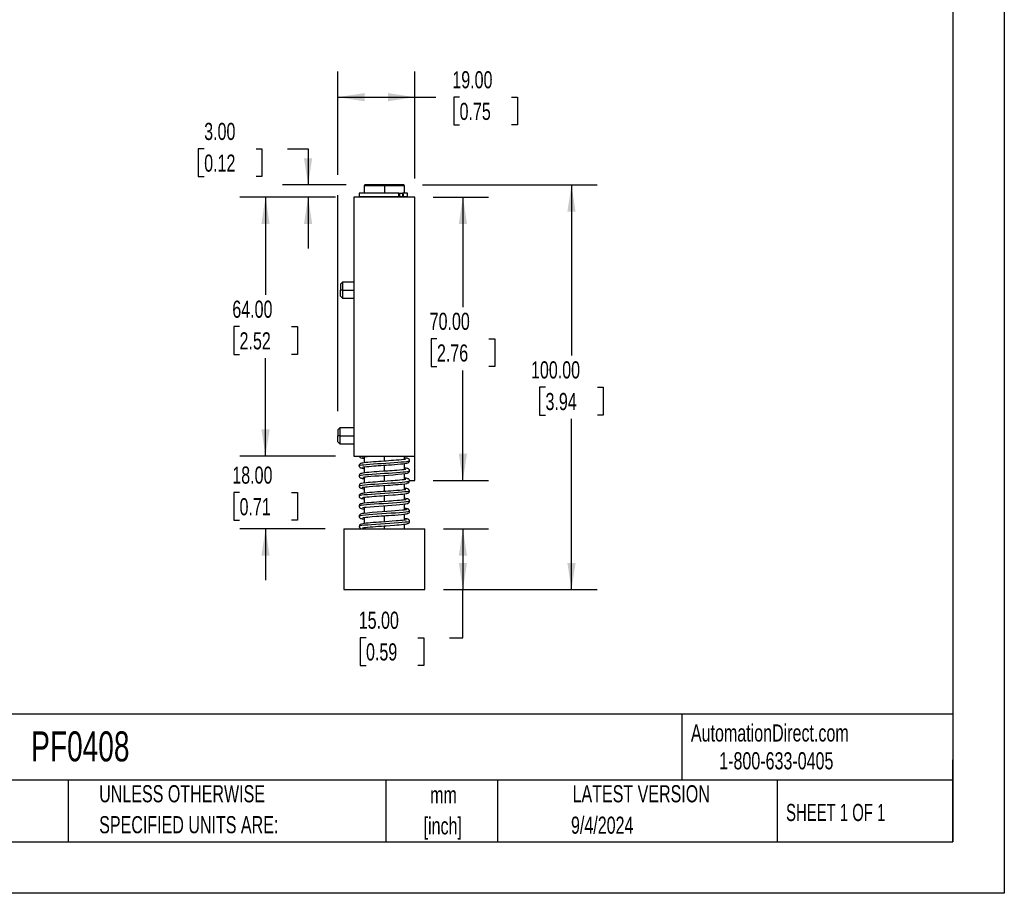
# Model space of a CAD drawing. Header units: millimetres. Extents: x 0 to 559, y 0 to 432.
# Tile 7 of 8: x 316 to 559, y 0 to 216. Entities that reach past the tile are written whole.
import ezdxf

# ---------------------------------------------------------------- set-up
doc = ezdxf.new("R2010")
doc.units = ezdxf.units.MM
doc.header["$LTSCALE"] = 2
doc.linetypes.add('CENTERX2', pattern=[20.32, 12.7, -2.54, 2.54, -2.54])
doc.layers.add('DIMENSIONS', color=140, linetype='Continuous', lineweight=25)
doc.layers.add('TEXT', color=140, linetype='Continuous', lineweight=25)
doc.styles.add('SLDTEXTSTYLE0', font='TXT', dxfattribs={"width": 0.7})
doc.styles.add('SLDTEXTSTYLE1', font='TXT', dxfattribs={"width": 0.65})
doc.dimstyles.new('SLDDIMSTYLE4', dxfattribs={"dimtxt": 4.316016, "dimasz": 6.604, "dimexe": 0, "dimexo": 0.0625, "dimgap": 1.079004, "dimtad": 0, "dimtih": 1, "dimtoh": 1, "dimrnd": 1e-09, "dimzin": 4, "dimdsep": 46, "dimtxsty": 'SLDTEXTSTYLE0', "dimsah": 1, "dimcen": 0.09, "dimadec": 0, "dimazin": 1, "dimtfac": 1, "dimtmove": 0, "dimatfit": 0, "dimfxl": 0, "dimfrac": 2, "dimtolj": 1, "dimtzin": 12, "dimarcsym": 0})
doc.dimstyles.new('SLDDIMSTYLE5', dxfattribs={"dimtxt": 4.316016, "dimasz": 6.604, "dimexe": 0, "dimexo": 0.0625, "dimgap": 1.079004, "dimtad": 0, "dimtih": 1, "dimtoh": 1, "dimrnd": 1e-09, "dimzin": 4, "dimdsep": 46, "dimtxsty": 'SLDTEXTSTYLE0', "dimsah": 1, "dimcen": 0.09, "dimadec": 0, "dimazin": 1, "dimtfac": 1, "dimtofl": 0, "dimtmove": 0, "dimatfit": 3, "dimfxl": 0, "dimfrac": 2, "dimtolj": 1, "dimtzin": 12, "dimarcsym": 0})

# ---------------------------------------------------------------- blocks, each defined once
blk = doc.blocks.new('SW_NOTE_0')
at = {"layer": 'TEXT', "color": 0, "linetype": 'CENTERX2', "lineweight": 18, "char_height": 4.233, "attachment_point": 2, "style": 'SLDTEXTSTYLE0'}
for s, insert in [('mm', (5.69, 5.46)), ('[inch]', (5.52, -2.19))]:
    blk.add_mtext(s, dxfattribs=dict(at, insert=insert))
blk = doc.blocks.new('SW_NOTE_0_1')
at = {"layer": 'TEXT', "color": 0, "linetype": 'CENTERX2', "lineweight": 18, "char_height": 4.2333, "attachment_point": 1, "style": 'SLDTEXTSTYLE0'}
for s, insert in [('UNLESS OTHERWISE', (0, 5.46)), ('SPECIFIED UNITS ARE:', (0, -2.19))]:
    blk.add_mtext(s, dxfattribs=dict(at, insert=insert))
blk = doc.blocks.new('_D_12')
at = {"layer": 'DIMENSIONS'}
for p, q in [((420.25, 90.06), (431.41, 90.06)), ((425.06, 90.06), (425.06, 75.06)), ((420.25, 75.06), (431.41, 75.06)), ((425.06, 63.18), (425.06, 75.06)), ((401.13, 63.18), (399.68, 63.18)), ((399.68, 63.18), (399.68, 56.32)), ((413.95, 63.18), (415.4, 63.18)), ((415.4, 63.18), (415.4, 56.32)), ((421.73, 63.18), (425.06, 63.18)), ((399.68, 56.32), (401.13, 56.32)), ((415.4, 56.32), (413.95, 56.32))]:
    blk.add_line(p, q, dxfattribs=at)
for points in [[(425.06, 90.06), (424.05, 83.45), (426.08, 83.45)], [(425.06, 75.06), (426.08, 81.66), (424.05, 81.66)]]:
    blk.add_solid(points, dxfattribs=at)
at = {"layer": 'DIMENSIONS', "char_height": 4.233, "attachment_point": 1, "style": 'SLDTEXTSTYLE0'}
for s, insert in [('15.00', (399.33, 69.61)), ('0.59', (401.13, 61.78))]:
    blk.add_mtext(s, dxfattribs=dict(at, insert=insert))
blk = doc.blocks.new('_D_13')
at = {"layer": 'DIMENSIONS'}
for p, q in [((376.3, 108.06), (376.3, 120.76)), ((393.55, 108.06), (369.95, 108.06)), ((369.89, 99.06), (368.44, 99.06)), ((368.44, 99.06), (368.44, 92.2)), ((382.72, 99.06), (384.17, 99.06)), ((384.17, 99.06), (384.17, 92.2)), ((368.44, 92.2), (369.89, 92.2)), ((391.05, 90.06), (369.95, 90.06)), ((376.3, 90.06), (376.3, 77.36)), ((384.17, 92.2), (382.72, 92.2))]:
    blk.add_line(p, q, dxfattribs=at)
for points in [[(376.3, 108.06), (377.32, 114.66), (375.29, 114.66)], [(376.3, 90.06), (375.29, 83.45), (377.32, 83.45)]]:
    blk.add_solid(points, dxfattribs=at)
at = {"layer": 'DIMENSIONS', "char_height": 4.233, "attachment_point": 1, "style": 'SLDTEXTSTYLE0'}
for s, insert in [('18.00', (368.1, 105.48)), ('0.71', (369.89, 97.66))]:
    blk.add_mtext(s, dxfattribs=dict(at, insert=insert))
blk = doc.blocks.new('_D_14')
at = {"layer": 'DIMENSIONS'}
for p, q in [((415.05, 175.06), (458.23, 175.06)), ((451.88, 175.06), (451.88, 132.88)), ((445.47, 125.06), (444.02, 125.06)), ((444.02, 125.06), (444.02, 118.2)), ((458.29, 125.06), (459.74, 125.06)), ((459.74, 125.06), (459.74, 118.2)), ((444.02, 118.2), (445.47, 118.2)), ((451.88, 75.06), (451.88, 117.23)), ((459.74, 118.2), (458.29, 118.2)), ((420.25, 75.06), (458.23, 75.06))]:
    blk.add_line(p, q, dxfattribs=at)
for points in [[(451.88, 175.06), (450.87, 168.45), (452.9, 168.45)], [(451.88, 75.06), (452.9, 81.66), (450.87, 81.66)]]:
    blk.add_solid(points, dxfattribs=at)
at = {"layer": 'DIMENSIONS', "char_height": 4.233, "attachment_point": 1, "style": 'SLDTEXTSTYLE0'}
for s, insert in [('100.00', (441.88, 131.48)), ('3.94', (445.47, 123.66))]:
    blk.add_mtext(s, dxfattribs=dict(at, insert=insert))
blk = doc.blocks.new('_D_15')
at = {"layer": 'DIMENSIONS'}
for p, q in [((394.15, 177.56), (394.15, 203.11)), ((413.15, 176.66), (413.15, 203.11)), ((394.15, 196.76), (413.15, 196.76)), ((413.15, 196.76), (418.4, 196.76)), ((424.24, 196.76), (422.79, 196.76)), ((422.79, 196.76), (422.79, 189.9)), ((437.07, 196.76), (438.52, 196.76)), ((438.52, 196.76), (438.52, 189.9)), ((422.79, 189.9), (424.24, 189.9)), ((438.52, 189.9), (437.07, 189.9)), ((394.15, 119.16), (394.15, 172.56))]:
    blk.add_line(p, q, dxfattribs=at)
for points in [[(394.15, 196.76), (400.76, 195.74), (400.76, 197.77)], [(413.15, 196.76), (406.55, 197.77), (406.55, 195.74)]]:
    blk.add_solid(points, dxfattribs=at)
at = {"layer": 'DIMENSIONS', "char_height": 4.233, "attachment_point": 1, "style": 'SLDTEXTSTYLE0'}
for s, insert in [('19.00', (422.45, 203.18)), ('0.75', (424.24, 195.36))]:
    blk.add_mtext(s, dxfattribs=dict(at, insert=insert))
blk = doc.blocks.new('_D_16')
at = {"layer": 'DIMENSIONS'}
for p, q in [((361.15, 183.98), (359.7, 183.98)), ((359.7, 183.98), (359.7, 177.13)), ((373.98, 183.98), (375.43, 183.98)), ((375.43, 183.98), (375.43, 177.13)), ((381.76, 183.98), (386.82, 183.98)), ((386.82, 183.98), (386.82, 175.06)), ((359.7, 177.13), (361.15, 177.13)), ((375.43, 177.13), (373.98, 177.13)), ((396.25, 175.06), (380.47, 175.06)), ((393.55, 172.06), (380.47, 172.06)), ((386.82, 172.06), (386.82, 159.36))]:
    blk.add_line(p, q, dxfattribs=at)
for points in [[(386.82, 175.06), (387.83, 181.66), (385.8, 181.66)], [(386.82, 172.06), (385.8, 165.45), (387.83, 165.45)]]:
    blk.add_solid(points, dxfattribs=at)
at = {"layer": 'DIMENSIONS', "char_height": 4.233, "attachment_point": 1, "style": 'SLDTEXTSTYLE0'}
for s, insert in [('3.00', (361.15, 190.41)), ('0.12', (361.15, 182.58))]:
    blk.add_mtext(s, dxfattribs=dict(at, insert=insert))
blk = doc.blocks.new('_D_17')
at = {"layer": 'DIMENSIONS'}
for p, q in [((393.55, 172.06), (369.95, 172.06)), ((376.3, 172.06), (376.3, 147.88)), ((369.89, 140.06), (368.44, 140.06)), ((368.44, 140.06), (368.44, 133.2)), ((382.72, 140.06), (384.17, 140.06)), ((384.17, 140.06), (384.17, 133.2)), ((368.44, 133.2), (369.89, 133.2)), ((376.3, 108.06), (376.3, 132.23)), ((384.17, 133.2), (382.72, 133.2)), ((393.55, 108.06), (369.95, 108.06))]:
    blk.add_line(p, q, dxfattribs=at)
for points in [[(376.3, 172.06), (375.29, 165.45), (377.32, 165.45)], [(376.3, 108.06), (377.32, 114.66), (375.29, 114.66)]]:
    blk.add_solid(points, dxfattribs=at)
at = {"layer": 'DIMENSIONS', "char_height": 4.233, "attachment_point": 1, "style": 'SLDTEXTSTYLE0'}
for s, insert in [('64.00', (368.1, 146.48)), ('2.52', (369.89, 138.66))]:
    blk.add_mtext(s, dxfattribs=dict(at, insert=insert))
blk = doc.blocks.new('_D_18')
at = {"layer": 'DIMENSIONS'}
for p, q in [((417.75, 172.06), (431.41, 172.06)), ((425.06, 172.06), (425.06, 144.88)), ((418.65, 137.06), (417.2, 137.06)), ((417.2, 137.06), (417.2, 130.2)), ((431.47, 137.06), (432.92, 137.06)), ((432.92, 137.06), (432.92, 130.2)), ((417.2, 130.2), (418.65, 130.2)), ((425.06, 102.06), (425.06, 129.23)), ((432.92, 130.2), (431.47, 130.2)), ((417.75, 102.06), (431.41, 102.06))]:
    blk.add_line(p, q, dxfattribs=at)
for points in [[(425.06, 172.06), (424.05, 165.45), (426.08, 165.45)], [(425.06, 102.06), (426.08, 108.66), (424.05, 108.66)]]:
    blk.add_solid(points, dxfattribs=at)
at = {"layer": 'DIMENSIONS', "char_height": 4.233, "attachment_point": 1, "style": 'SLDTEXTSTYLE0'}
for s, insert in [('70.00', (416.85, 143.48)), ('2.76', (418.65, 135.66))]:
    blk.add_mtext(s, dxfattribs=dict(at, insert=insert))

msp = doc.modelspace()

# ---------------------------------------------------------------- linework, layer by layer
at = {"color": 7, "linetype": 'Continuous'}
for p, q in [((558.805, 431.805), (558.805, 0.005)), ((558.805, 0.005), (0.005, 0.005))]:
    msp.add_line(p, q, dxfattribs=at)
for p, q in [((399.404, 173.059), (399.404, 172.11)), ((409.227, 173.059), (399.404, 173.059)), ((400.854, 175.059), (400.654, 174.859)), ((400.654, 174.859), (400.654, 173.059)), ((405.654, 174.859), (400.654, 174.859)), ((405.654, 175.059), (400.854, 175.059)), ((405.654, 175.059), (405.654, 174.859)), ((410.454, 175.059), (405.654, 175.059)), ((410.654, 174.859), (405.654, 174.859)), ((405.654, 174.859), (405.654, 173.059)), ((409.227, 172.11), (409.227, 173.059)), ((409.227, 173.059), (409.368, 173.059)), ((409.368, 173.059), (409.368, 172.11)), ((409.368, 173.059), (410.14, 173.059)), ((410.14, 173.059), (410.127, 172.11)), ((410.299, 173.059), (410.14, 173.059)), ((410.299, 173.059), (410.299, 172.11)), ((411.38, 173.059), (410.299, 173.059)), ((410.654, 174.859), (410.454, 175.059)), ((410.654, 173.059), (410.654, 174.859)), ((411.38, 172.11), (411.38, 173.059)), ((411.38, 173.059), (411.388, 173.059)), ((411.388, 172.11), (411.388, 173.059)), ((413.154, 172.059), (398.154, 172.059)), ((398.154, 172.059), (398.154, 108.059)), ((409.227, 172.11), (399.404, 172.11)), ((401.154, 172.11), (401.154, 172.059)), ((409.227, 172.11), (409.368, 172.11)), ((410.127, 172.11), (409.368, 172.11)), ((410.299, 172.11), (410.127, 172.11)), ((410.154, 172.059), (410.154, 172.11)), ((411.38, 172.11), (410.299, 172.11)), ((411.388, 172.11), (411.38, 172.11)), ((413.154, 108.059), (413.154, 172.059)), ((395.354, 151.059), (394.854, 150.559)), ((398.154, 151.059), (395.354, 151.059)), ((395.354, 151.059), (395.354, 149.059)), ((394.854, 150.559), (394.854, 149.059)), ((395.354, 149.059), (394.854, 149.059)), ((394.854, 147.559), (394.854, 149.059)), ((395.354, 149.059), (395.354, 147.059)), ((395.354, 149.059), (398.154, 149.059)), ((394.854, 147.559), (395.354, 147.059)), ((395.354, 147.059), (398.154, 147.059)), ((394.654, 115.059), (394.154, 114.559)), ((394.154, 114.559), (394.154, 113.059)), ((398.154, 115.059), (394.654, 115.059)), ((394.654, 115.059), (394.654, 113.059)), ((394.154, 111.559), (394.154, 113.059)), ((394.654, 113.059), (394.154, 113.059)), ((394.654, 113.059), (394.654, 111.059)), ((394.654, 113.059), (398.154, 113.059)), ((394.154, 111.559), (394.654, 111.059)), ((394.654, 111.059), (398.154, 111.059)), ((398.154, 108.059), (413.154, 108.059)), ((400.654, 107.886), (400.654, 106.391)), ((405.654, 106.809), (405.654, 108.059)), ((410.654, 107.23), (410.654, 108.059)), ((413.154, 102.059), (413.154, 108.059)), ((400.654, 105.386), (400.654, 103.89)), ((405.654, 104.309), (405.654, 105.809)), ((410.654, 104.731), (410.654, 106.227)), ((400.654, 102.89), (400.654, 101.388)), ((405.654, 101.809), (405.654, 103.309)), ((410.654, 102.231), (410.654, 103.731)), ((400.654, 100.387), (400.654, 98.89)), ((405.654, 99.309), (405.654, 100.809)), ((410.654, 99.728), (410.654, 101.227)), ((411.877, 102.059), (413.154, 102.059)), ((400.654, 97.887), (400.654, 96.391)), ((405.654, 96.809), (405.654, 98.309)), ((410.654, 97.231), (410.654, 98.728)), ((400.654, 95.386), (400.654, 93.888)), ((405.654, 94.309), (405.654, 95.809)), ((410.654, 94.73), (410.654, 96.227)), ((410.881, 96.93), (410.884, 96.938)), ((400.654, 92.887), (400.654, 91.387)), ((405.654, 91.809), (405.654, 93.309)), ((410.654, 92.23), (410.654, 93.728)), ((395.654, 90.059), (395.654, 75.059)), ((395.654, 90.059), (415.654, 90.059)), ((400.654, 90.387), (400.654, 90.059)), ((405.654, 90.059), (405.654, 90.809)), ((410.654, 90.059), (410.654, 91.228)), ((415.654, 75.059), (415.654, 90.059)), ((395.654, 75.059), (415.654, 75.059))]:
    msp.add_line(p, q)
at = {"flags": 128}
for points in [[(410.965, 107.269), (410.966, 107.272), (410.935, 107.272), (410.854, 107.26), (410.667, 107.232), (410.346, 107.19), (409.852, 107.135), (409.218, 107.075), (408.562, 107.02), (407.92, 106.97), (407.315, 106.926), (406.766, 106.886), (406.141, 106.843), (405.586, 106.804), (404.904, 106.757), (404.307, 106.715), (403.648, 106.667), (402.944, 106.614), (402.219, 106.554), (401.558, 106.494), (401.034, 106.438), (400.631, 106.388), (400.33, 106.342), (400.053, 106.288), (399.878, 106.24), (399.767, 106.198), (399.562, 106.06), (399.455, 105.908), (399.404, 105.684), (399.404, 105.684)], [(399.427, 108.058), (399.438, 108), (399.516, 107.861), (399.691, 107.709), (399.808, 107.653), (399.93, 107.612), (400.299, 107.53), (400.654, 107.48)], [(400.222, 107.812), (400.219, 107.81), (400.265, 107.819), (400.388, 107.843), (400.614, 107.88), (400.966, 107.927), (401.41, 107.977), (401.889, 108.024), (402.264, 108.056)], [(411.904, 106.934), (411.865, 107.126), (411.783, 107.265), (411.614, 107.407), (411.486, 107.466), (411.322, 107.519), (411.023, 107.584), (410.654, 107.641)], [(399.404, 105.684), (399.447, 105.504), (399.486, 105.436), (399.528, 105.384), (399.566, 105.345), (399.583, 105.329), (399.597, 105.316), (399.61, 105.305), (399.62, 105.296), (399.631, 105.283), (399.633, 105.268), (399.639, 105.251), (399.673, 105.219), (399.76, 105.174), (399.917, 105.122), (400.166, 105.063), (400.499, 105.004), (400.654, 104.984)], [(410.975, 104.77), (410.976, 104.773), (410.948, 104.774), (410.874, 104.763), (410.703, 104.737), (410.413, 104.698), (409.968, 104.647), (409.375, 104.589), (408.754, 104.536), (408.144, 104.487), (407.569, 104.444), (407.047, 104.406), (406.454, 104.364), (405.97, 104.331), (405.413, 104.292), (404.376, 104.22), (403.779, 104.177), (403.145, 104.129), (402.49, 104.077), (401.837, 104.02), (401.258, 103.964), (400.803, 103.911), (400.362, 103.848), (400.067, 103.791), (399.876, 103.74), (399.778, 103.704), (399.694, 103.662), (399.528, 103.522), (399.443, 103.381), (399.404, 103.184)], [(399.42, 105.684), (399.455, 105.735), (399.673, 105.801), (400.058, 105.867), (400.598, 105.934), (401.278, 106), (402.08, 106.067), (402.982, 106.133), (403.957, 106.199), (404.98, 106.266), (406.022, 106.332), (407.053, 106.399), (408.046, 106.465), (408.971, 106.532), (409.805, 106.598), (410.524, 106.664), (411.107, 106.731), (411.538, 106.797), (411.806, 106.864), (411.904, 106.93), (411.9, 106.933)], [(400.232, 105.32), (400.261, 105.322), (400.357, 105.339), (400.544, 105.371), (400.849, 105.414), (401.295, 105.466), (401.855, 105.521), (402.445, 105.573), (403.034, 105.62), (403.603, 105.664), (404.135, 105.702), (404.766, 105.747), (405.353, 105.788), (406.074, 105.838), (406.706, 105.882), (407.404, 105.932), (408.151, 105.988), (408.921, 106.049), (409.625, 106.112), (410.185, 106.169), (410.615, 106.221), (410.936, 106.269), (411.231, 106.325), (411.417, 106.373), (411.533, 106.416), (411.742, 106.555), (411.851, 106.708), (411.904, 106.934)], [(411.904, 104.434), (411.863, 104.631), (411.775, 104.773), (411.599, 104.915), (411.474, 104.971), (411.312, 105.021), (411.015, 105.086), (410.654, 105.141)], [(399.404, 103.184), (399.438, 103), (399.516, 102.862), (399.69, 102.709), (399.807, 102.653), (399.934, 102.611), (400.177, 102.553), (400.54, 102.492), (400.654, 102.478)], [(410.985, 102.271), (410.986, 102.274), (410.959, 102.276), (410.891, 102.266), (410.735, 102.242), (410.472, 102.206), (410.07, 102.158), (409.519, 102.103), (408.926, 102.05), (408.332, 102.002), (407.763, 101.958), (407.235, 101.92), (406.353, 101.857), (405.585, 101.804), (404.607, 101.736), (403.447, 101.652), (402.823, 101.604), (402.193, 101.552), (401.625, 101.501), (401.151, 101.452), (400.454, 101.363), (400.024, 101.281), (399.882, 101.242), (399.714, 101.17), (399.515, 101.002), (399.404, 100.684)], [(399.425, 103.183), (399.419, 103.211), (399.577, 103.278), (399.904, 103.344), (400.39, 103.41), (401.023, 103.477), (401.785, 103.543), (402.654, 103.61), (403.606, 103.676), (404.616, 103.742), (405.654, 103.809), (406.692, 103.875), (407.701, 103.942), (408.654, 104.008), (409.523, 104.074), (410.285, 104.141), (410.917, 104.207), (411.404, 104.274), (411.731, 104.34), (411.889, 104.407), (411.883, 104.433)], [(400.325, 102.875), (400.324, 102.868), (400.393, 102.859), (400.777, 102.905), (401.096, 102.944), (401.472, 102.984), (402.335, 103.064), (403.295, 103.14), (404.302, 103.214), (405.41, 103.292), (406.601, 103.375), (407.823, 103.463), (408.994, 103.555), (409.999, 103.649), (410.794, 103.749), (411.363, 103.864), (411.568, 103.942), (411.734, 104.054), (411.854, 104.217), (411.904, 104.434), (411.904, 104.434)], [(411.904, 101.934), (411.86, 102.136), (411.767, 102.28), (411.585, 102.422), (411.462, 102.475), (411.303, 102.524), (411.008, 102.587), (410.654, 102.64)], [(399.404, 100.684), (399.464, 100.441), (399.549, 100.319), (399.617, 100.257), (399.701, 100.202), (399.808, 100.152), (399.985, 100.096), (400.192, 100.05), (400.511, 99.997), (400.654, 99.978)], [(410.925, 99.751), (410.881, 99.756), (410.747, 99.741), (410.487, 99.706), (410.055, 99.656), (409.414, 99.593), (408.674, 99.529), (407.933, 99.471), (407.224, 99.419), (406.574, 99.373), (406, 99.333), (405.365, 99.289), (404.707, 99.243), (403.943, 99.189), (403.313, 99.142), (402.653, 99.091), (401.985, 99.034), (401.378, 98.976), (400.769, 98.907), (400.35, 98.846), (400.077, 98.794), (399.844, 98.729), (399.691, 98.659), (399.509, 98.497), (399.435, 98.36), (399.404, 98.184)], [(399.409, 100.684), (399.405, 100.688), (399.501, 100.754), (399.77, 100.821), (400.201, 100.887), (400.784, 100.953), (401.503, 101.02), (402.336, 101.086), (403.262, 101.153), (404.255, 101.219), (405.286, 101.285), (406.328, 101.352), (407.35, 101.418), (408.326, 101.485), (409.227, 101.551), (410.029, 101.617), (410.71, 101.684), (411.25, 101.75), (411.635, 101.817), (411.853, 101.883), (411.888, 101.933)], [(400.22, 100.313), (400.217, 100.311), (400.271, 100.321), (400.429, 100.351), (400.65, 100.386), (400.974, 100.429), (401.404, 100.477), (401.875, 100.523), (402.831, 100.604), (403.705, 100.671), (404.46, 100.726), (405.372, 100.789), (406.487, 100.867), (407.109, 100.911), (407.76, 100.958), (408.427, 101.009), (409.059, 101.061), (409.602, 101.109), (410.06, 101.155), (410.744, 101.238), (411.176, 101.311), (411.329, 101.347), (411.536, 101.422), (411.774, 101.599), (411.904, 101.934), (411.904, 101.934)], [(411.219, 100.048), (410.793, 100.123), (410.654, 100.14)], [(399.404, 98.184), (399.444, 97.986), (399.53, 97.843), (399.705, 97.7), (399.806, 97.653), (399.927, 97.613), (400.159, 97.557), (400.505, 97.497), (400.654, 97.478)], [(411.079, 97.303), (411.074, 97.306), (411.007, 97.291), (410.871, 97.266), (410.647, 97.23), (410.314, 97.187), (409.863, 97.137), (409.372, 97.089), (408.877, 97.046), (407.951, 96.973), (407.423, 96.933), (406.866, 96.893), (406.214, 96.848), (405.072, 96.769), (404.438, 96.724), (403.774, 96.676), (403.093, 96.625), (402.445, 96.574), (401.884, 96.525), (401.408, 96.479), (400.691, 96.397), (400.231, 96.326), (400.066, 96.292), (399.831, 96.219), (399.556, 96.038), (399.449, 95.883), (399.404, 95.684)], [(411.885, 99.425), (411.893, 99.41), (411.716, 99.336), (411.33, 99.262), (410.746, 99.188), (409.986, 99.114), (409.075, 99.039), (408.046, 98.965), (406.933, 98.891), (405.777, 98.817), (404.616, 98.742), (403.491, 98.668), (402.441, 98.594), (401.502, 98.52), (400.708, 98.446), (400.085, 98.371), (399.656, 98.297), (399.434, 98.223), (399.431, 98.183)], [(400.225, 97.814), (400.233, 97.813), (400.295, 97.826), (400.418, 97.85), (400.623, 97.883), (400.932, 97.924), (401.365, 97.973), (401.932, 98.028), (402.546, 98.081), (403.159, 98.13), (403.75, 98.174), (404.474, 98.227), (405.101, 98.27), (405.641, 98.308), (406.601, 98.375), (407.764, 98.458), (408.397, 98.507), (409.042, 98.559), (409.67, 98.616), (410.199, 98.671), (410.737, 98.739), (411.116, 98.802), (411.372, 98.861), (411.504, 98.905), (411.615, 98.957), (411.785, 99.102), (411.864, 99.239), (411.902, 99.425)], [(411.904, 96.934), (411.852, 97.158), (411.745, 97.311), (411.583, 97.428), (411.463, 97.479), (411.279, 97.532), (410.963, 97.595), (410.654, 97.641)], [(399.404, 95.684), (399.438, 95.501), (399.515, 95.363), (399.686, 95.211), (399.797, 95.157), (399.913, 95.117), (400.268, 95.036), (400.654, 94.979)], [(411.878, 96.933), (411.86, 96.887), (411.617, 96.813), (411.166, 96.739), (410.524, 96.664), (409.713, 96.59), (408.761, 96.516), (407.701, 96.442), (406.571, 96.367), (405.409, 96.293), (404.255, 96.219), (403.149, 96.145), (402.131, 96.071), (401.235, 95.996), (400.492, 95.922), (399.928, 95.848), (399.563, 95.774), (399.409, 95.699), (399.422, 95.684)], [(400.226, 95.314), (400.233, 95.312), (400.291, 95.325), (400.579, 95.375), (400.839, 95.412), (401.194, 95.454), (402.112, 95.544), (403.16, 95.63), (404.257, 95.711), (405.343, 95.787), (406.442, 95.864), (407.532, 95.941), (408.571, 96.02), (409.478, 96.098), (410.204, 96.17), (410.753, 96.239), (410.995, 96.277), (411.337, 96.361), (411.708, 96.558), (411.847, 96.723), (411.904, 96.934)], [(411.903, 94.434), (411.889, 94.553), (411.853, 94.656), (411.741, 94.811), (411.593, 94.914), (411.399, 94.993), (411.057, 95.077), (410.654, 95.14)], [(411.134, 94.833), (411.133, 94.83), (411.097, 94.813), (410.997, 94.787), (410.81, 94.752), (410.516, 94.71), (410.149, 94.666), (409.275, 94.58), (408.308, 94.5), (407.335, 94.427), (406.277, 94.352), (405.104, 94.271), (403.862, 94.183), (402.629, 94.089), (401.533, 93.991), (400.636, 93.886), (400.278, 93.828), (399.986, 93.764), (399.757, 93.683), (399.58, 93.569), (399.455, 93.404), (399.404, 93.184), (399.404, 93.184)], [(399.404, 93.184), (399.441, 92.993), (399.522, 92.853), (399.696, 92.706), (399.802, 92.655), (399.926, 92.613), (400.175, 92.554), (400.561, 92.489), (400.654, 92.478)], [(411.898, 94.434), (411.806, 94.364), (411.496, 94.289), (410.983, 94.215), (410.285, 94.141), (409.426, 94.067), (408.436, 93.992), (407.35, 93.918), (406.205, 93.844), (405.041, 93.77), (403.898, 93.696), (402.817, 93.621), (401.833, 93.547), (400.982, 93.473), (400.293, 93.399), (399.79, 93.324), (399.491, 93.25), (399.414, 93.184)], [(400.271, 92.838), (400.339, 92.839), (400.487, 92.863), (400.731, 92.898), (401.089, 92.943), (401.567, 92.994), (402.096, 93.043), (402.639, 93.089), (403.693, 93.17), (404.329, 93.216), (404.888, 93.256), (405.489, 93.297), (406.055, 93.337), (406.714, 93.383), (407.453, 93.436), (408.252, 93.495), (409.076, 93.562), (409.854, 93.634), (410.445, 93.699), (410.864, 93.757), (411.15, 93.807), (411.338, 93.85), (411.46, 93.887), (411.54, 93.919), (411.746, 94.059), (411.853, 94.212), (411.903, 94.434), (411.903, 94.434)], [(411.904, 91.934), (411.893, 92.029), (411.867, 92.111), (411.833, 92.179), (411.795, 92.233), (411.759, 92.276), (411.727, 92.308), (411.701, 92.331), (411.682, 92.348), (411.663, 92.37), (411.642, 92.391), (411.587, 92.427), (411.478, 92.473), (411.3, 92.524), (411.031, 92.58), (410.672, 92.636), (410.654, 92.638)], [(411.008, 92.261), (411.008, 92.269), (410.939, 92.269), (410.779, 92.247), (410.51, 92.211), (410.116, 92.164), (409.623, 92.113), (409.103, 92.065), (408.579, 92.021), (407.585, 91.945), (406.744, 91.885), (405.924, 91.828), (404.866, 91.754), (404.258, 91.711), (403.609, 91.664), (402.934, 91.613), (402.257, 91.558), (401.656, 91.504), (401.154, 91.452), (400.42, 91.356), (399.971, 91.266), (399.666, 91.141), (399.495, 90.975), (399.404, 90.684), (399.404, 90.684)], [(411.883, 91.933), (411.896, 91.914), (411.731, 91.84), (411.355, 91.766), (410.781, 91.692), (410.029, 91.617), (409.126, 91.543), (408.102, 91.469), (406.993, 91.395), (405.838, 91.321), (404.676, 91.246), (403.548, 91.172), (402.494, 91.098), (401.549, 91.024), (400.746, 90.949), (400.114, 90.875), (399.673, 90.801), (399.441, 90.727), (399.43, 90.683)], [(400.223, 90.313), (400.229, 90.311), (400.29, 90.325), (400.42, 90.35), (400.642, 90.386), (400.983, 90.43), (401.469, 90.484), (402.113, 90.545), (402.807, 90.603), (403.493, 90.656), (404.145, 90.703), (404.926, 90.758), (405.582, 90.804), (406.125, 90.841), (407.061, 90.907), (408.162, 90.988), (408.75, 91.035), (409.341, 91.086), (409.91, 91.14), (410.382, 91.192), (410.854, 91.255), (411.179, 91.314), (411.398, 91.368), (411.512, 91.408), (411.614, 91.457), (411.786, 91.603), (411.867, 91.743), (411.904, 91.934)]]:
    msp.add_lwpolyline(points, dxfattribs=at)
for centre, radius, start, end in [((411.089, 99.638), 0.42, 72.84953, 167.12834), ((411.127, 99.261), 0.792, 11.97721, 83.30656), ((400.127, 90.798), 0.732, 188.99819, 272.3662)]:
    msp.add_arc(centre, radius, start, end)
at = {"layer": 'TEXT'}
for p, q in [((546.1, 419.1), (546.1, 12.7)), ((546.1, 44.252), (12.7, 44.252)), ((479.151, 44.252), (479.151, 27.94)), ((546.1, 12.7), (546.1, 33.02)), ((546.1, 27.94), (12.7, 27.94)), ((327.56, 27.94), (327.56, 12.7)), ((406.049, 27.94), (406.049, 12.7)), ((433.624, 27.94), (433.624, 12.7)), ((502.697, 27.94), (502.697, 12.7)), ((12.7, 12.7), (546.1, 12.7))]:
    msp.add_line(p, q, dxfattribs=at)

# ---------------------------------------------------------------- block references
at = {"layer": 'TEXT', "linetype": 'CENTERX2', "lineweight": 18}
for name, p in [('SW_NOTE_0_1', (335.216, 21.271)), ('SW_NOTE_0', (414.572, 20.975))]:
    msp.add_blockref(name, p, dxfattribs=at)

# ---------------------------------------------------------------- texts
for s, insert, char_height, attachment_point, style in [('AutomationDirect.com', (481.39, 41.753), 4.23333, 1, 'SLDTEXTSTYLE0'), ('PF0408', (318.415, 40.021), 7.4083, 1, 'SLDTEXTSTYLE0'), ('1-800-633-0405', (488.383, 34.874), 4.23333, 1, 'SLDTEXTSTYLE0'), ('LATEST VERSION', (469.104, 26.728), 4.23333, 2, 'SLDTEXTSTYLE0'), ('SHEET 1 OF 1', (504.883, 22.103), 4.23333, 1, 'SLDTEXTSTYLE1'), ('9/4/2024', (459.478, 18.96), 4.2333, 2, 'SLDTEXTSTYLE0')]:
    msp.add_mtext(s, dxfattribs=dict(at, insert=insert, char_height=char_height, attachment_point=attachment_point, style=style))

# ---------------------------------------------------------------- dimensions: what is measured, and where the dimension line sits
at = {"layer": 'DIMENSIONS'}
for base, p1, p2, angle, dimstyle, picture, middle in [((413.154, 196.758), (394.154, 114.559), (413.154, 172.059), 0, 'SLDDIMSTYLE5', '_D_15', (430.657, 196.758)), ((386.818, 172.059), (400.854, 175.059), (398.154, 172.059), 90, 'SLDDIMSTYLE4', '_D_16', (386.818, 183.985)), ((451.881, 175.059), (415.654, 75.059), (410.454, 175.059), 90, 'SLDDIMSTYLE5', '_D_14', (451.881, 125.059)), ((376.305, 108.059), (398.154, 172.059), (398.154, 108.059), 90, 'SLDDIMSTYLE5', '_D_17', (376.305, 140.059)), ((425.061, 172.059), (413.154, 102.059), (413.154, 172.059), 90, 'SLDDIMSTYLE5', '_D_18', (425.061, 137.059)), ((376.305, 90.059), (398.154, 108.059), (395.654, 90.059), 90, 'SLDDIMSTYLE4', '_D_13', (376.305, 99.059)), ((425.061, 75.059), (415.654, 90.059), (415.654, 75.059), 90, 'SLDDIMSTYLE5', '_D_12', (425.061, 63.184))]:
    dim = msp.add_linear_dim(base=base, p1=p1, p2=p2, angle=angle, dimstyle=dimstyle, dxfattribs=at)
    dim.commit()
    dim.dimension.update_dxf_attribs({"geometry": picture, "text_midpoint": middle, "dimtype": 160})

doc.saveas('drawing.dxf')
